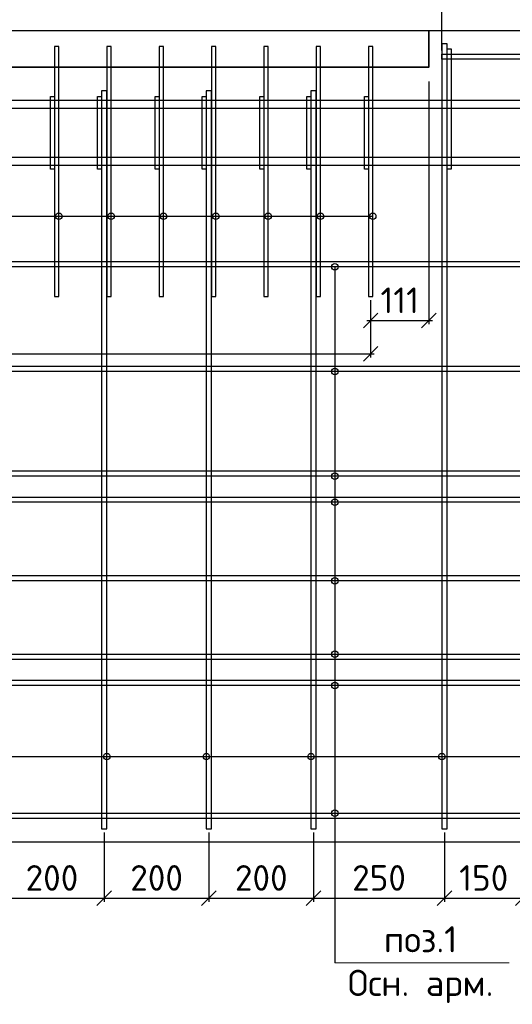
# Model space of a CAD drawing. Header units: millimetres. Extents: x 40580 to 2152466, y -328404 to 177125.
# Tile 183 of 252: x 526643 to 531350, y 162861 to 172266. Entities that reach past the tile are written whole.
import ezdxf

# ---------------------------------------------------------------- set-up
doc = ezdxf.new("R2010")
doc.units = ezdxf.units.MM
doc.linetypes.add('CENTER', pattern=[2, 1.25, -0.25, 0.25, -0.25])
for name, color, linetype, lineweight in [('ОСИ', 7, 'CENTER', 15), ('Перекрытие ж_бетон', 250, 'Continuous', 30), ('подоснова', 151, 'Continuous', 5), ('Столовая Двери и окна', 7, 'Continuous', 15)]:
    doc.layers.add(name, color=color, linetype=linetype, lineweight=lineweight)
doc.layers.add('Стена_ бетон несущ.', color=7, linetype='Continuous', lineweight=70, true_color=0xb4b496)
doc.styles.get("Standard").update_dxf_attribs({"font": 'isocpeur.ttf'})
doc.styles.add('ГОСТ 2.304', font='isocpeur.ttf')
doc.dimstyles.new('Осевые', dxfattribs={"dimscale": 0.7, "dimtxt": 450, "dimasz": 400, "dimexe": 100, "dimexo": 100, "dimgap": 100, "dimtad": 1, "dimdec": 0, "dimzin": 0, "dimdsep": 46, "dimtxsty": 'Standard', "dimblk": 'OBLIQUE', "dimcen": 9, "dimdle": 100, "dimazin": 0, "dimtm": 1e-09, "dimtfac": 1, "dimtdec": 0, "dimtofl": 0, "dimtmove": 0, "dimatfit": 3, "dimfxl": 1, "dimtolj": 1, "dimtzin": 0, "dimarcsym": 0})

# ---------------------------------------------------------------- blocks, each defined once
blk = doc.blocks.new('_OBLIQUE')
at = {"color": 0, "linetype": 'ByBlock'}
blk.add_line((-0.5, -0.5), (0.5, 0.5), dxfattribs=at)
blk = doc.blocks.new('*D5998')
at = {"layer": 'Defpoints', "color": 0, "linetype": 'ByBlock', "lineweight": 25, "ltscale": 13, "transparency": 16777216}
for p in [(525496.5, 169623.1), (529996.5, 169623.1), (529996.5, 169075.3)]:
    blk.add_point(p, dxfattribs=at)
at = {"layer": 'ОСИ', "color": 0, "linetype": 'ByBlock', "lineweight": -2, "ltscale": 13, "transparency": 16777216}
for p, q in [((525496.5, 169588.1), (525496.5, 169040.3)), ((529996.5, 169588.1), (529996.5, 169040.3)), ((522921.4, 169075.3), (525496.5, 169075.3)), ((525461.5, 169075.3), (530031.5, 169075.3))]:
    blk.add_line(p, q, dxfattribs=at)
at = {"layer": 'ОСИ', "color": 0, "linetype": 'ByBlock', "lineweight": -2, "ltscale": 13, "transparency": 16777216, "xscale": 140, "yscale": 140, "zscale": 140, "rotation": 180}
blk.add_blockref('_OBLIQUE', (525496.5, 169075.3), dxfattribs=at)
at = {"layer": 'ОСИ', "color": 0, "linetype": 'ByBlock', "lineweight": -2, "ltscale": 13, "transparency": 16777216, "xscale": 140, "yscale": 140, "zscale": 140}
blk.add_blockref('_OBLIQUE', (529996.5, 169075.3), dxfattribs=at)
at = {"layer": 'ОСИ', "color": 0, "linetype": 'ByBlock', "ltscale": 13, "transparency": 16777216, "insert": (523787.6, 169267.8), "char_height": 245, "attachment_point": 5}
blk.add_mtext('\\A1;100х 9=900', dxfattribs=at)
blk = doc.blocks.new('*D6000')
at = {"layer": 'Defpoints', "color": 0, "linetype": 'ByBlock', "lineweight": 25, "ltscale": 13, "transparency": 16777216}
for p in [(530552.1, 171711.4), (529996.5, 169623.1), (530552.1, 169393.5)]:
    blk.add_point(p, dxfattribs=at)
at = {"layer": 'ОСИ', "color": 0, "linetype": 'ByBlock', "lineweight": -2, "ltscale": 13, "transparency": 16777216}
for p, q in [((530552.1, 171676.4), (530552.1, 169358.5)), ((529996.5, 169588.1), (529996.5, 169358.5)), ((529961.5, 169393.5), (530587.1, 169393.5))]:
    blk.add_line(p, q, dxfattribs=at)
at = {"layer": 'ОСИ', "color": 0, "linetype": 'ByBlock', "lineweight": -2, "ltscale": 13, "transparency": 16777216, "xscale": 140, "yscale": 140, "zscale": 140, "rotation": 180}
blk.add_blockref('_OBLIQUE', (529996.5, 169393.5), dxfattribs=at)
at = {"layer": 'ОСИ', "color": 0, "linetype": 'ByBlock', "lineweight": -2, "ltscale": 13, "transparency": 16777216, "xscale": 140, "yscale": 140, "zscale": 140}
blk.add_blockref('_OBLIQUE', (530552.1, 169393.5), dxfattribs=at)
at = {"layer": 'ОСИ', "color": 0, "linetype": 'ByBlock', "ltscale": 13, "transparency": 16777216, "insert": (530274.3, 169586), "char_height": 245, "attachment_point": 5}
blk.add_mtext('\\A1;111', dxfattribs=at)
blk = doc.blocks.new('*D6136')
at = {"layer": 'Defpoints', "color": 0, "linetype": 'ByBlock', "lineweight": 25, "ltscale": 13, "transparency": 16777216}
for p in [(539076.5, 172685.7), (530676.6, 171938.4), (539076.5, 171913.4)]:
    blk.add_point(p, dxfattribs=at)
at = {"layer": 'ОСИ', "color": 0, "linetype": 'ByBlock', "lineweight": -2, "ltscale": 13, "transparency": 16777216}
for p, q in [((530641.6, 172685.7), (539111.5, 172685.7)), ((530676.6, 171973.4), (530676.6, 172720.7)), ((539076.5, 171948.4), (539076.5, 172720.7))]:
    blk.add_line(p, q, dxfattribs=at)
at = {"layer": 'ОСИ', "color": 0, "linetype": 'ByBlock', "lineweight": -2, "ltscale": 13, "transparency": 16777216, "xscale": 140, "yscale": 140, "zscale": 140, "rotation": 180}
blk.add_blockref('_OBLIQUE', (530676.6, 172685.7), dxfattribs=at)
at = {"layer": 'ОСИ', "color": 0, "linetype": 'ByBlock', "lineweight": -2, "ltscale": 13, "transparency": 16777216, "xscale": 140, "yscale": 140, "zscale": 140}
blk.add_blockref('_OBLIQUE', (539076.5, 172685.7), dxfattribs=at)
at = {"layer": 'ОСИ', "color": 0, "linetype": 'ByBlock', "ltscale": 13, "transparency": 16777216, "insert": (534876.5, 172878.2), "char_height": 245, "attachment_point": 5}
blk.add_mtext('\\A1;1680', dxfattribs=at)
blk = doc.blocks.new('*D6137')
at = {"layer": 'Defpoints', "color": 0, "linetype": 'ByBlock', "lineweight": 25, "ltscale": 13, "transparency": 16777216}
for p in [(539076.5, 174437.1), (524326.5, 171458.8), (539076.5, 171458.8)]:
    blk.add_point(p, dxfattribs=at)
at = {"layer": 'ОСИ', "color": 0, "linetype": 'ByBlock', "lineweight": -2, "ltscale": 13, "transparency": 16777216}
for p, q in [((524326.5, 171493.8), (524326.5, 174472.1)), ((539076.5, 171493.8), (539076.5, 174472.1)), ((524291.5, 174437.1), (539111.5, 174437.1))]:
    blk.add_line(p, q, dxfattribs=at)
at = {"layer": 'ОСИ', "color": 0, "linetype": 'ByBlock', "lineweight": -2, "ltscale": 13, "transparency": 16777216, "xscale": 140, "yscale": 140, "zscale": 140, "rotation": 180}
blk.add_blockref('_OBLIQUE', (524326.5, 174437.1), dxfattribs=at)
at = {"layer": 'ОСИ', "color": 0, "linetype": 'ByBlock', "lineweight": -2, "ltscale": 13, "transparency": 16777216, "xscale": 140, "yscale": 140, "zscale": 140}
blk.add_blockref('_OBLIQUE', (539076.5, 174437.1), dxfattribs=at)
at = {"layer": 'ОСИ', "color": 0, "linetype": 'ByBlock', "ltscale": 13, "transparency": 16777216, "insert": (531701.5, 174629.6), "char_height": 245, "attachment_point": 5}
blk.add_mtext('\\A1;2950', dxfattribs=at)
blk = doc.blocks.new('*D6008')
at = {"layer": 'Defpoints', "color": 0, "linetype": 'ByBlock', "lineweight": 25, "ltscale": 13, "transparency": 16777216}
for p in [(526451.5, 164537.2), (527451.5, 164537.2), (527451.5, 163876.1)]:
    blk.add_point(p, dxfattribs=at)
at = {"layer": 'ОСИ', "color": 0, "linetype": 'ByBlock', "lineweight": -2, "ltscale": 13, "transparency": 16777216}
for p, q in [((526451.5, 164502.2), (526451.5, 163841.1)), ((527451.5, 164502.2), (527451.5, 163841.1)), ((526416.5, 163876.1), (527486.5, 163876.1))]:
    blk.add_line(p, q, dxfattribs=at)
at = {"layer": 'ОСИ', "color": 0, "linetype": 'ByBlock', "lineweight": -2, "ltscale": 13, "transparency": 16777216, "xscale": 140, "yscale": 140, "zscale": 140, "rotation": 180}
blk.add_blockref('_OBLIQUE', (526451.5, 163876.1), dxfattribs=at)
at = {"layer": 'ОСИ', "color": 0, "linetype": 'ByBlock', "lineweight": -2, "ltscale": 13, "transparency": 16777216, "xscale": 140, "yscale": 140, "zscale": 140}
blk.add_blockref('_OBLIQUE', (527451.5, 163876.1), dxfattribs=at)
at = {"layer": 'ОСИ', "color": 0, "linetype": 'ByBlock', "ltscale": 13, "transparency": 16777216, "insert": (526951.5, 164068.6), "char_height": 245, "attachment_point": 5}
blk.add_mtext('\\A1;200', dxfattribs=at)
blk = doc.blocks.new('*D6009')
at = {"layer": 'Defpoints', "color": 0, "linetype": 'ByBlock', "lineweight": 25, "ltscale": 13, "transparency": 16777216}
for p in [(527451.5, 164537.2), (528451.5, 164537.2), (528451.5, 163876.1)]:
    blk.add_point(p, dxfattribs=at)
at = {"layer": 'ОСИ', "color": 0, "linetype": 'ByBlock', "lineweight": -2, "ltscale": 13, "transparency": 16777216}
for p, q in [((527451.5, 164502.2), (527451.5, 163841.1)), ((528451.5, 164502.2), (528451.5, 163841.1)), ((527416.5, 163876.1), (528486.5, 163876.1))]:
    blk.add_line(p, q, dxfattribs=at)
at = {"layer": 'ОСИ', "color": 0, "linetype": 'ByBlock', "lineweight": -2, "ltscale": 13, "transparency": 16777216, "xscale": 140, "yscale": 140, "zscale": 140, "rotation": 180}
blk.add_blockref('_OBLIQUE', (527451.5, 163876.1), dxfattribs=at)
at = {"layer": 'ОСИ', "color": 0, "linetype": 'ByBlock', "lineweight": -2, "ltscale": 13, "transparency": 16777216, "xscale": 140, "yscale": 140, "zscale": 140}
blk.add_blockref('_OBLIQUE', (528451.5, 163876.1), dxfattribs=at)
at = {"layer": 'ОСИ', "color": 0, "linetype": 'ByBlock', "ltscale": 13, "transparency": 16777216, "insert": (527951.5, 164068.6), "char_height": 245, "attachment_point": 5}
blk.add_mtext('\\A1;200', dxfattribs=at)
blk = doc.blocks.new('*D6010')
at = {"layer": 'Defpoints', "color": 0, "linetype": 'ByBlock', "lineweight": 25, "ltscale": 13, "transparency": 16777216}
for p in [(528451.5, 164537.2), (529451.5, 164537.2), (529451.5, 163876.1)]:
    blk.add_point(p, dxfattribs=at)
at = {"layer": 'ОСИ', "color": 0, "linetype": 'ByBlock', "lineweight": -2, "ltscale": 13, "transparency": 16777216}
for p, q in [((528451.5, 164502.2), (528451.5, 163841.1)), ((529451.5, 164502.2), (529451.5, 163841.1)), ((528416.5, 163876.1), (529486.5, 163876.1))]:
    blk.add_line(p, q, dxfattribs=at)
at = {"layer": 'ОСИ', "color": 0, "linetype": 'ByBlock', "lineweight": -2, "ltscale": 13, "transparency": 16777216, "xscale": 140, "yscale": 140, "zscale": 140, "rotation": 180}
blk.add_blockref('_OBLIQUE', (528451.5, 163876.1), dxfattribs=at)
at = {"layer": 'ОСИ', "color": 0, "linetype": 'ByBlock', "lineweight": -2, "ltscale": 13, "transparency": 16777216, "xscale": 140, "yscale": 140, "zscale": 140}
blk.add_blockref('_OBLIQUE', (529451.5, 163876.1), dxfattribs=at)
at = {"layer": 'ОСИ', "color": 0, "linetype": 'ByBlock', "ltscale": 13, "transparency": 16777216, "insert": (528951.5, 164068.6), "char_height": 245, "attachment_point": 5}
blk.add_mtext('\\A1;200', dxfattribs=at)
blk = doc.blocks.new('*D6011')
at = {"layer": 'Defpoints', "color": 0, "linetype": 'ByBlock', "lineweight": 25, "ltscale": 13, "transparency": 16777216}
for p in [(529451.5, 164537.2), (530701.5, 164537.1), (530701.5, 163876.1)]:
    blk.add_point(p, dxfattribs=at)
at = {"layer": 'ОСИ', "color": 0, "linetype": 'ByBlock', "lineweight": -2, "ltscale": 13, "transparency": 16777216}
for p, q in [((529451.5, 164502.2), (529451.5, 163841.1)), ((530701.5, 164502.1), (530701.5, 163841.1)), ((529416.5, 163876.1), (530736.5, 163876.1))]:
    blk.add_line(p, q, dxfattribs=at)
at = {"layer": 'ОСИ', "color": 0, "linetype": 'ByBlock', "lineweight": -2, "ltscale": 13, "transparency": 16777216, "xscale": 140, "yscale": 140, "zscale": 140, "rotation": 180}
blk.add_blockref('_OBLIQUE', (529451.5, 163876.1), dxfattribs=at)
at = {"layer": 'ОСИ', "color": 0, "linetype": 'ByBlock', "lineweight": -2, "ltscale": 13, "transparency": 16777216, "xscale": 140, "yscale": 140, "zscale": 140}
blk.add_blockref('_OBLIQUE', (530701.5, 163876.1), dxfattribs=at)
at = {"layer": 'ОСИ', "color": 0, "linetype": 'ByBlock', "ltscale": 13, "transparency": 16777216, "insert": (530076.5, 164068.6), "char_height": 245, "attachment_point": 5}
blk.add_mtext('\\A1;250', dxfattribs=at)
blk = doc.blocks.new('*D6012')
at = {"layer": 'Defpoints', "color": 0, "linetype": 'ByBlock', "lineweight": 25, "ltscale": 13, "transparency": 16777216}
for p in [(530701.5, 164537.1), (531451.5, 164537.1), (531451.5, 163876)]:
    blk.add_point(p, dxfattribs=at)
at = {"layer": 'ОСИ', "color": 0, "linetype": 'ByBlock', "lineweight": -2, "ltscale": 13, "transparency": 16777216}
for p, q in [((530701.5, 164502.1), (530701.5, 163841)), ((531451.5, 164502.1), (531451.5, 163841)), ((530666.5, 163876), (531486.5, 163876))]:
    blk.add_line(p, q, dxfattribs=at)
at = {"layer": 'ОСИ', "color": 0, "linetype": 'ByBlock', "lineweight": -2, "ltscale": 13, "transparency": 16777216, "xscale": 140, "yscale": 140, "zscale": 140, "rotation": 180}
blk.add_blockref('_OBLIQUE', (530701.5, 163876), dxfattribs=at)
at = {"layer": 'ОСИ', "color": 0, "linetype": 'ByBlock', "lineweight": -2, "ltscale": 13, "transparency": 16777216, "xscale": 140, "yscale": 140, "zscale": 140}
blk.add_blockref('_OBLIQUE', (531451.5, 163876), dxfattribs=at)
at = {"layer": 'ОСИ', "color": 0, "linetype": 'ByBlock', "ltscale": 13, "transparency": 16777216, "insert": (531076.5, 164068.5), "char_height": 245, "attachment_point": 5}
blk.add_mtext('\\A1;150', dxfattribs=at)

msp = doc.modelspace()

# ---------------------------------------------------------------- linework, layer by layer
at = {"layer": 'Перекрытие ж_бетон', "color": 18, "linetype": 'Continuous', "lineweight": 25, "true_color": 0x000000}
for points in [[(530676.622, 172035.403), (530676.46, 164537.238), (530726.46, 164537.238), (530726.622, 172035.403)], [(527426.46, 171588.349), (527426.46, 164537.238), (527476.46, 164537.238), (527476.46, 171588.349)], [(528426.46, 171588.349), (528426.46, 164537.238), (528476.46, 164537.238), (528476.46, 171588.349)], [(529426.46, 171588.349), (529426.46, 164537.238), (529476.46, 164537.238), (529476.46, 171588.349)], [(538076.46, 169906.49), (525301.46, 169906.49), (525301.46, 169956.49), (538076.46, 169956.49)], [(538076.46, 168906.49), (525301.46, 168906.49), (525301.46, 168956.49), (538076.46, 168956.49)], [(538076.46, 167906.49), (525301.46, 167906.49), (525301.46, 167956.49), (538076.46, 167956.49)], [(539076.46, 167656.49), (524326.46, 167656.49), (524326.46, 167706.49), (539076.46, 167706.49)], [(539076.46, 166906.49), (524326.46, 166906.49), (524326.46, 166956.49), (539076.46, 166956.49)], [(539076.46, 166156.49), (524326.46, 166156.49), (524326.46, 166206.49), (539076.46, 166206.49)], [(538076.46, 165906.49), (525301.46, 165906.49), (525301.46, 165956.49), (538076.46, 165956.49)], [(538076.46, 164636.49), (525301.46, 164636.49), (525301.46, 164686.49), (538076.46, 164686.49)]]:
    msp.add_lwpolyline(points, close=True, dxfattribs=at)
at = {"layer": 'Перекрытие ж_бетон', "color": 18, "linetype": 'Continuous', "lineweight": 30, "true_color": 0x000000}
for points in [[(539076.46, 171888.375), (530676.62, 171888.375), (530676.62, 171938.375), (539076.46, 171938.375)], [(539076.46, 171418.808), (524326.46, 171418.808), (524326.46, 171498.808), (539076.46, 171498.808)], [(539076.46, 170873.41), (524326.46, 170873.41), (524326.46, 170953.41), (539076.46, 170953.41)]]:
    msp.add_lwpolyline(points, close=True, dxfattribs=at)
at = {"layer": 'подоснова', "color": 18, "ltscale": 0.3, "true_color": 0x000000}
msp.add_line((531318.262, 163257.33), (529655.058, 163257.33), dxfattribs=at)
at = {"layer": 'Стена_ бетон несущ.', "color": 18, "linetype": 'Continuous', "lineweight": 35, "true_color": 0x000000, "transparency": 33554687}
msp.add_lwpolyline([(538201.46, 164408.351), (538201.46, 166058.351), (539201.46, 166058.351), (539201.46, 167808.351), (538201.46, 167808.351), (538201.46, 170658.351), (539201.46, 170658.351), (539201.46, 172158.351), (525201.46, 172162.314), (524201.46, 172162.314), (524201.46, 170662.314), (525201.46, 170662.314), (525201.46, 167812.314), (524201.46, 167812.314), (524201.46, 166062.314), (525201.46, 166062.314), (525201.46, 164412.314), (538201.46, 164408.351)], dxfattribs=at)
msp.add_lwpolyline([(530551.46, 172160.378), (525201.46, 172162.009), (525201.323, 171813.045), (530551.323, 171811.414)], close=True, dxfattribs=at)
at = {"layer": 'Столовая Двери и окна', "color": 18, "lineweight": 25, "true_color": 0x000000}
for p, q in [((524871.127, 170388.652), (530016.46, 170388.652)), ((529655.058, 169906.49), (529655.058, 163257.33)), ((525476.46, 165227.355), (538544.296, 165227.355))]:
    msp.add_line(p, q, dxfattribs=at)
for points in [[(527016.46, 169623.076), (527016.46, 172010.547), (526976.46, 172010.547), (526976.46, 169623.076)], [(527516.46, 169623.076), (527516.46, 172010.547), (527476.46, 172010.547), (527476.46, 169623.076)], [(528016.46, 169623.076), (528016.46, 172010.547), (527976.46, 172010.547), (527976.46, 169623.076)], [(528516.46, 169623.076), (528516.46, 172010.547), (528476.46, 172010.547), (528476.46, 169623.076)], [(529016.46, 169623.076), (529016.46, 172010.547), (528976.46, 172010.547), (528976.46, 169623.076)], [(529516.46, 169623.076), (529516.46, 172010.547), (529476.46, 172010.547), (529476.46, 169623.076)], [(530016.46, 169623.076), (530016.46, 172010.547), (529976.46, 172010.547), (529976.46, 169623.076)]]:
    msp.add_lwpolyline(points, close=True, dxfattribs=at)
at = {"layer": 'Столовая Двери и окна', "color": 18, "lineweight": 30, "true_color": 0x000000}
for points in [[(530726.617, 170838.174), (530726.617, 171988.907), (530766.617, 171988.907), (530766.617, 170838.174)], [(526936.46, 170838.174), (526936.46, 171532.782), (526976.46, 171532.782), (526976.46, 170838.174)], [(527386.46, 170838.174), (527386.46, 171532.782), (527426.46, 171532.782), (527426.46, 170838.174)], [(527936.46, 170838.174), (527936.46, 171532.782), (527976.46, 171532.782), (527976.46, 170838.174)], [(528386.46, 170838.174), (528386.46, 171532.782), (528426.46, 171532.782), (528426.46, 170838.174)], [(528936.46, 170838.174), (528936.46, 171532.782), (528976.46, 171532.782), (528976.46, 170838.174)], [(529386.46, 170838.174), (529386.46, 171532.782), (529426.46, 171532.782), (529426.46, 170838.174)], [(529936.46, 170838.174), (529936.46, 171532.782), (529976.46, 171532.782), (529976.46, 170838.174)]]:
    msp.add_lwpolyline(points, close=True, dxfattribs=at)
for centre in [(527016.46, 170388.652), (527016.46, 170388.652), (527516.46, 170388.652), (527516.46, 170388.652), (528016.46, 170388.652), (528016.46, 170388.652), (528516.46, 170388.652), (528516.46, 170388.652), (529016.46, 170388.652), (529016.46, 170388.652), (529516.46, 170388.652), (529516.46, 170388.652), (530016.46, 170388.652), (530016.46, 170388.652), (529655.058, 169906.49), (529655.058, 168906.49), (529655.058, 167906.49), (529655.058, 167656.49), (529655.058, 166906.49), (529655.058, 166206.49), (529655.058, 165906.49), (527476.46, 165227.355), (528426.46, 165227.355), (529426.46, 165227.355), (530676.475, 165227.355), (529655.058, 164686.49)]:
    msp.add_circle(centre, 30.99, dxfattribs=at)

# ---------------------------------------------------------------- texts
at = {"layer": 'подоснова', "color": 18, "ltscale": 0.3, "true_color": 0x000000, "insert": (530473.535, 163448.761), "char_height": 250, "width": 3270.99844, "attachment_point": 5, "style": 'ГОСТ 2.304'}
msp.add_mtext(' \\Pпоз.1\\PОсн. арм. ', dxfattribs=at)

# ---------------------------------------------------------------- dimensions: what is measured, and where the dimension line sits
at = {"layer": 'ОСИ', "color": 18, "linetype": 'ByBlock', "ltscale": 13, "true_color": 0x000000}
for base, p1, p2, picture, middle in [((539076.46, 174437.115), (524326.46, 171458.808), (539076.46, 171458.808), '*D6137', (531701.46, 174629.615)), ((539076.46, 172685.712), (530676.62, 171938.375), (539076.46, 171913.375), '*D6136', (534876.54, 172878.212)), ((530552.051, 169393.5), (529996.46, 169623.076), (530552.051, 171711.414), '*D6000', (530274.256, 169586)), ((527451.46, 163876.105), (526451.46, 164537.238), (527451.46, 164537.238), '*D6008', (526951.46, 164068.605)), ((528451.46, 163876.105), (527451.46, 164537.238), (528451.46, 164537.238), '*D6009', (527951.46, 164068.605)), ((529451.46, 163876.105), (528451.46, 164537.238), (529451.46, 164537.238), '*D6010', (528951.46, 164068.605)), ((530701.46, 163876.105), (529451.46, 164537.238), (530701.46, 164537.124), '*D6011', (530076.46, 164068.605)), ((531451.46, 163875.992), (530701.46, 164537.124), (531451.46, 164537.108), '*D6012', (531076.46, 164068.492))]:
    dim = msp.add_linear_dim(base=base, p1=p1, p2=p2, dimstyle='Осевые', override={"dimtxt": 350, "dimasz": 200, "dimexe": 50, "dimexo": 50, "dimlfac": 0.2, "dimdle": 50, "dimtmove": 1}, dxfattribs=at)
    dim.commit()
    dim.dimension.update_dxf_attribs({"geometry": picture, "text_midpoint": middle})
dim = msp.add_linear_dim(base=(529996.46, 169075.263), p1=(525496.46, 169623.076), p2=(529996.46, 169623.076), text='100х 9=<>', dimstyle='Осевые', override={"dimtxt": 350, "dimasz": 200, "dimexe": 50, "dimexo": 50, "dimlfac": 0.2, "dimdle": 50, "dimtmove": 1}, dxfattribs=at)
dim.commit()
dim.dimension.update_dxf_attribs({"geometry": '*D5998', "text_midpoint": (523787.626, 169110.405), "dimtype": 160})

doc.saveas('drawing.dxf')
